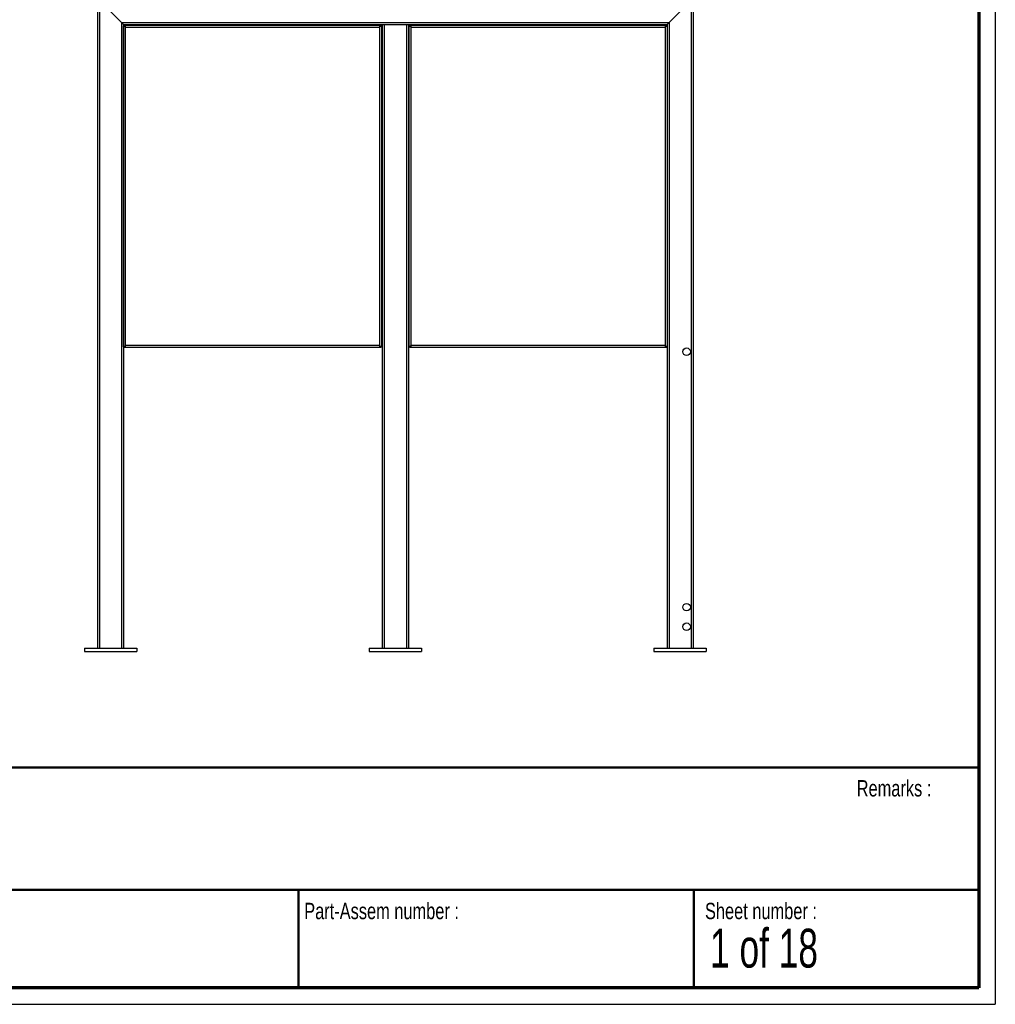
# Model space of a CAD drawing. Header units: millimetres. Extents: x 7 to 291, y 7 to 204.
# Tile 3 of 11: x 171 to 291, y 7 to 127. Entities that reach past the tile are written whole.
import ezdxf

# ---------------------------------------------------------------- set-up
doc = ezdxf.new("R2010")
doc.units = ezdxf.units.MM
doc.layers.add('BORDERS', color=7, linetype='Continuous')
doc.layers.add('TEXT_SHEET_FORMAT', color=7, linetype='Continuous')
doc.styles.add('SLDTEXTSTYLE1', font='TXT', dxfattribs={"width": 0.75})
doc.styles.add('SLDTEXTSTYLE2', font='TXT', dxfattribs={"width": 0.678571})

msp = doc.modelspace()

# ---------------------------------------------------------------- linework, layer by layer
at = {"color": 7, "linetype": 'Continuous', "lineweight": 25}
for p, q in [((180.60447, 129.97467), (180.60447, 50.37467)), ((180.84447, 129.73467), (183.56447, 127.01467)), ((250.60447, 127.01467), (253.32447, 129.73467)), ((253.56447, 129.97467), (253.56447, 50.37467)), ((183.56447, 127.01467), (250.60447, 127.01467)), ((183.56447, 127.01467), (183.80447, 126.77467)), ((183.80447, 126.77467), (183.56447, 127.01467)), ((183.80447, 126.77467), (215.48447, 126.77467)), ((183.80447, 126.77467), (183.80447, 50.37467)), ((183.80447, 87.30174), (183.80447, 126.60759)), ((184.04447, 126.45467), (183.80447, 126.60759)), ((183.80447, 126.60759), (183.88447, 126.60759)), ((184.04447, 126.45467), (183.88447, 126.60759)), ((183.89154, 126.69467), (184.04447, 126.45467)), ((183.89154, 126.69467), (215.31739, 126.69467)), ((183.89154, 126.69467), (183.89154, 126.61467)), ((183.89154, 126.61467), (184.04447, 126.45467)), ((215.16447, 126.45467), (215.31739, 126.69467)), ((215.16447, 126.45467), (215.31739, 126.61467)), ((215.40447, 126.60759), (215.16447, 126.45467)), ((215.32447, 126.60759), (215.16447, 126.45467)), ((215.31739, 126.69467), (215.31739, 126.61467)), ((215.40447, 126.60759), (215.32447, 126.60759)), ((215.40447, 126.60759), (215.40447, 87.30174)), ((215.48447, 126.77467), (215.48447, 50.37467)), ((215.48447, 126.77467), (215.72447, 126.77467)), ((215.72447, 126.77467), (218.44447, 126.77467)), ((218.44447, 126.77467), (218.68447, 126.77467)), ((218.68447, 126.77467), (250.36447, 126.77467)), ((218.68447, 126.77467), (218.68447, 50.37467)), ((218.76447, 87.30174), (218.76447, 126.60759)), ((219.00447, 126.45467), (218.76447, 126.60759)), ((218.76447, 126.60759), (218.84447, 126.60759)), ((219.00447, 126.45467), (218.84447, 126.60759)), ((218.85154, 126.69467), (219.00447, 126.45467)), ((218.85154, 126.69467), (250.27739, 126.69467)), ((218.85154, 126.69467), (218.85154, 126.61467)), ((218.85154, 126.61467), (219.00447, 126.45467)), ((250.12447, 126.45467), (250.27739, 126.69467)), ((250.12447, 126.45467), (250.27739, 126.61467)), ((250.36447, 126.60759), (250.12447, 126.45467)), ((250.28447, 126.60759), (250.12447, 126.45467)), ((250.27739, 126.69467), (250.27739, 126.61467)), ((250.36447, 126.60759), (250.28447, 126.60759)), ((250.36447, 126.77467), (250.60447, 127.01467)), ((250.60447, 127.01467), (250.36447, 126.77467)), ((250.36447, 126.77467), (250.36447, 50.37467)), ((250.36447, 126.60759), (250.36447, 87.30174)), ((184.04447, 126.45467), (215.16447, 126.45467)), ((184.04447, 87.45467), (184.04447, 126.45467)), ((215.16447, 126.45467), (215.16447, 87.45467)), ((215.48447, 125.97467), (215.40447, 125.97467)), ((218.76447, 125.97467), (218.68447, 125.97467)), ((219.00447, 126.45467), (250.12447, 126.45467)), ((219.00447, 87.45467), (219.00447, 126.45467)), ((250.12447, 126.45467), (250.12447, 87.45467)), ((215.40447, 91.29467), (215.48447, 91.29467)), ((218.68447, 91.29467), (218.76447, 91.29467)), ((183.80447, 87.30174), (184.04447, 87.45467)), ((183.80447, 87.30174), (183.88447, 87.30174)), ((183.80447, 87.29467), (183.89154, 87.29467)), ((183.88447, 87.30174), (184.04447, 87.45467)), ((184.04447, 87.45467), (183.89154, 87.21467)), ((184.04447, 87.45467), (183.89154, 87.29467)), ((183.89154, 87.30849), (183.89154, 87.29467)), ((183.89154, 87.21467), (183.89154, 87.29467)), ((215.31739, 87.21467), (183.89154, 87.21467)), ((215.16447, 87.45467), (184.04447, 87.45467)), ((215.16447, 87.45467), (215.40447, 87.30174)), ((215.16447, 87.45467), (215.32447, 87.30174)), ((215.31739, 87.21467), (215.16447, 87.45467)), ((215.31739, 87.29467), (215.16447, 87.45467)), ((215.31739, 87.29467), (215.31739, 87.30849)), ((215.31739, 87.29467), (215.48447, 87.29467)), ((215.31739, 87.21467), (215.31739, 87.29467)), ((215.40447, 87.30174), (215.32447, 87.30174)), ((218.68447, 87.29467), (218.85154, 87.29467)), ((218.76447, 87.30174), (219.00447, 87.45467)), ((218.76447, 87.30174), (218.84447, 87.30174)), ((218.84447, 87.30174), (219.00447, 87.45467)), ((219.00447, 87.45467), (218.85154, 87.21467)), ((219.00447, 87.45467), (218.85154, 87.29467)), ((218.85154, 87.30849), (218.85154, 87.29467)), ((218.85154, 87.21467), (218.85154, 87.29467)), ((250.27739, 87.21467), (218.85154, 87.21467)), ((250.12447, 87.45467), (219.00447, 87.45467)), ((250.12447, 87.45467), (250.36447, 87.30174)), ((250.12447, 87.45467), (250.28447, 87.30174)), ((250.27739, 87.21467), (250.12447, 87.45467)), ((250.27739, 87.29467), (250.12447, 87.45467)), ((250.27739, 87.29467), (250.27739, 87.30849)), ((250.27739, 87.29467), (250.36447, 87.29467)), ((250.27739, 87.21467), (250.27739, 87.29467)), ((250.36447, 87.30174), (250.28447, 87.30174)), ((179.00447, 50.37467), (179.00447, 49.97467)), ((179.00447, 50.37467), (185.40447, 50.37467)), ((179.00447, 49.97467), (185.40447, 49.97467)), ((185.40447, 50.37467), (185.40447, 49.97467)), ((213.88447, 50.37467), (213.88447, 49.97467)), ((213.88447, 50.37467), (220.28447, 50.37467)), ((213.88447, 49.97467), (220.28447, 49.97467)), ((220.28447, 50.37467), (220.28447, 49.97467)), ((248.76447, 50.37467), (248.76447, 49.97467)), ((248.76447, 50.37467), (255.16447, 50.37467)), ((248.76447, 49.97467), (255.16447, 49.97467)), ((255.16447, 50.37467), (255.16447, 49.97467))]:
    msp.add_line(p, q, dxfattribs=at)
at = {"color": 8, "linetype": 'Continuous', "lineweight": 25}
for p, q in [((180.84447, 129.73467), (180.84447, 50.37467)), ((253.32447, 129.73467), (253.32447, 50.37467)), ((183.56447, 127.01467), (183.56447, 50.37467)), ((215.72447, 126.77467), (215.72447, 50.37467)), ((218.44447, 126.77467), (218.44447, 50.37467)), ((250.60447, 127.01467), (250.60447, 50.37467)), ((183.968, 87.37467), (183.96077, 87.37467)), ((215.24816, 87.37467), (215.24093, 87.37467)), ((218.928, 87.37467), (218.92077, 87.37467)), ((250.20816, 87.37467), (250.20093, 87.37467))]:
    msp.add_line(p, q, dxfattribs=at)
at = {"color": 7, "linetype": 'Continuous'}
for centre in [(252.76447, 86.69467), (252.76447, 55.41467), (252.76447, 53.01467)]:
    msp.add_circle(centre, 0.46232, dxfattribs=at)
at = {"layer": 'BORDERS', "lineweight": 70}
for p, q in [((288.56964, 201.78391), (288.56964, 8.78391)), ((288.56964, 8.78391), (8.56964, 8.78391))]:
    msp.add_line(p, q, dxfattribs=at)
at = {"layer": 'BORDERS', "lineweight": 50}
for p, q in [((8.56964, 35.78391), (288.56964, 35.78391)), ((8.56964, 20.78391), (288.56964, 20.78391)), ((205.22248, 8.78391), (205.22248, 20.78391)), ((253.65091, 8.78391), (253.65091, 20.78391))]:
    msp.add_line(p, q, dxfattribs=at)
at = {"layer": 'TEXT_SHEET_FORMAT'}
for p in [(290.56964, 203.78391), (6.56964, 6.78391)]:
    msp.add_line(p, (290.56964, 6.78391), dxfattribs=at)

# ---------------------------------------------------------------- texts
at = {"layer": 'TEXT_SHEET_FORMAT', "attachment_point": 1}
for s, insert, char_height, style in [('Remarks :', (273.59555, 34.23584), 2, 'SLDTEXTSTYLE1'), ('Part-Assem number :', (205.92658, 19.21038), 2, 'SLDTEXTSTYLE1'), ('Sheet number :', (255.01123, 19.21038), 2, 'SLDTEXTSTYLE1'), ('1 of 18', (255.63428, 16.03963), 4.7625, 'SLDTEXTSTYLE2')]:
    msp.add_mtext(s, dxfattribs=dict(at, insert=insert, char_height=char_height, style=style))

doc.saveas('drawing.dxf')
